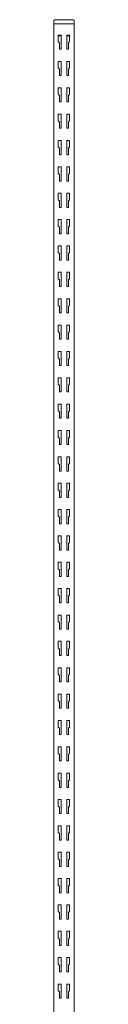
# Model space of a CAD drawing. Header units: millimetres. Extents: x -1168 to -1138, y -170 to 2230.
# Tile 2 of 2: x -1166 to -1141, y 1014 to 2230. Entities that reach past the tile are written whole.
import ezdxf

# ---------------------------------------------------------------- set-up
doc = ezdxf.new("R2010")
doc.units = ezdxf.units.MM

msp = doc.modelspace()

# ---------------------------------------------------------------- linework, layer by layer
at = {"color": 0, "linetype": 'Continuous', "lineweight": 0}
for p, q in [((-1165.8, 2228.6), (-1165.8, 2224.6)), ((-1163.3, 2229.6), (-1164.8, 2229.6)), ((-1163.3, 2229.6), (-1143.3, 2229.6)), ((-1141.8, 2229.6), (-1143.3, 2229.6)), ((-1140.8, 2228.6), (-1140.8, 2224.6)), ((-1165.9, 2224.6), (-1163.4, 2224.6)), ((-1165.9, -92.4), (-1165.9, 2224.6)), ((-1143.4, 2224.6), (-1163.4, 2224.6)), ((-1143.4, 2224.6), (-1141.6, 2224.6)), ((-1141.6, 2224.6), (-1140.8, 2224.6)), ((-1140.9, -92.4), (-1140.9, 2224.6)), ((-1160.4, 2202.5), (-1160.4, 2210.6)), ((-1160.4, 2210.6), (-1156.9, 2210.6)), ((-1156.9, 2209.6), (-1160.4, 2209.6)), ((-1159, 2201.1), (-1160.4, 2202.5)), ((-1159, 2193.1), (-1159, 2201.1)), ((-1156.9, 2210.6), (-1156.9, 2193.1)), ((-1149.9, 2193.1), (-1149.9, 2210.6)), ((-1149.9, 2210.6), (-1146.4, 2210.6)), ((-1146.4, 2209.6), (-1149.9, 2209.6)), ((-1146.4, 2202.5), (-1147.8, 2201.1)), ((-1147.8, 2201.1), (-1147.8, 2193.1)), ((-1146.4, 2210.6), (-1146.4, 2202.5)), ((-1156.9, 2193.1), (-1159, 2193.1)), ((-1147.8, 2193.1), (-1149.9, 2193.1)), ((-1160.4, 2170), (-1160.4, 2178.1)), ((-1160.4, 2178.1), (-1156.9, 2178.1)), ((-1156.9, 2178.1), (-1156.9, 2160.6)), ((-1149.9, 2160.6), (-1149.9, 2178.1)), ((-1149.9, 2178.1), (-1146.4, 2178.1)), ((-1146.4, 2178.1), (-1146.4, 2170)), ((-1159, 2168.6), (-1160.4, 2170)), ((-1159, 2160.6), (-1159, 2168.6)), ((-1146.4, 2170), (-1147.8, 2168.6)), ((-1147.8, 2168.6), (-1147.8, 2160.6)), ((-1156.9, 2160.6), (-1159, 2160.6)), ((-1147.8, 2160.6), (-1149.9, 2160.6)), ((-1160.4, 2137.4), (-1160.4, 2145.5)), ((-1160.4, 2145.5), (-1156.9, 2145.5)), ((-1156.9, 2145.5), (-1156.9, 2128)), ((-1149.9, 2145.5), (-1146.4, 2145.5)), ((-1149.9, 2128), (-1149.9, 2145.5)), ((-1146.4, 2145.5), (-1146.4, 2137.4)), ((-1159, 2136), (-1160.4, 2137.4)), ((-1159, 2128), (-1159, 2136)), ((-1156.9, 2128), (-1159, 2128)), ((-1147.8, 2128), (-1149.9, 2128)), ((-1146.4, 2137.4), (-1147.8, 2136)), ((-1147.8, 2136), (-1147.8, 2128)), ((-1160.4, 2104.9), (-1160.4, 2113)), ((-1160.4, 2113), (-1156.9, 2113)), ((-1159, 2103.5), (-1160.4, 2104.9)), ((-1159, 2095.5), (-1159, 2103.5)), ((-1156.9, 2113), (-1156.9, 2095.5)), ((-1149.9, 2113), (-1146.4, 2113)), ((-1149.9, 2095.5), (-1149.9, 2113)), ((-1146.4, 2104.9), (-1147.8, 2103.5)), ((-1147.8, 2103.5), (-1147.8, 2095.5)), ((-1146.4, 2113), (-1146.4, 2104.9)), ((-1156.9, 2095.5), (-1159, 2095.5)), ((-1147.8, 2095.5), (-1149.9, 2095.5)), ((-1160.4, 2072.3), (-1160.4, 2080.4)), ((-1160.4, 2080.4), (-1156.9, 2080.4)), ((-1156.9, 2080.4), (-1156.9, 2062.9)), ((-1149.9, 2080.4), (-1146.4, 2080.4)), ((-1149.9, 2062.9), (-1149.9, 2080.4)), ((-1146.4, 2080.4), (-1146.4, 2072.3)), ((-1159, 2070.9), (-1160.4, 2072.3)), ((-1159, 2062.9), (-1159, 2070.9)), ((-1146.4, 2072.3), (-1147.8, 2070.9)), ((-1147.8, 2070.9), (-1147.8, 2062.9)), ((-1156.9, 2062.9), (-1159, 2062.9)), ((-1147.8, 2062.9), (-1149.9, 2062.9)), ((-1160.4, 2039.8), (-1160.4, 2047.9)), ((-1160.4, 2047.9), (-1156.9, 2047.9)), ((-1156.9, 2047.9), (-1156.9, 2030.4)), ((-1149.9, 2047.9), (-1146.4, 2047.9)), ((-1149.9, 2030.4), (-1149.9, 2047.9)), ((-1146.4, 2047.9), (-1146.4, 2039.8)), ((-1159, 2038.4), (-1160.4, 2039.8)), ((-1159, 2030.4), (-1159, 2038.4)), ((-1146.4, 2039.8), (-1147.8, 2038.4)), ((-1147.8, 2038.4), (-1147.8, 2030.4)), ((-1156.9, 2030.4), (-1159, 2030.4)), ((-1147.8, 2030.4), (-1149.9, 2030.4)), ((-1160.4, 2007.2), (-1160.4, 2015.3)), ((-1160.4, 2015.3), (-1156.9, 2015.3)), ((-1159, 2005.8), (-1160.4, 2007.2)), ((-1156.9, 2015.3), (-1156.9, 1997.8)), ((-1149.9, 2015.3), (-1146.4, 2015.3)), ((-1149.9, 1997.8), (-1149.9, 2015.3)), ((-1146.4, 2007.2), (-1147.8, 2005.8)), ((-1146.4, 2015.3), (-1146.4, 2007.2)), ((-1159, 1997.8), (-1159, 2005.8)), ((-1156.9, 1997.8), (-1159, 1997.8)), ((-1147.8, 1997.8), (-1149.9, 1997.8)), ((-1147.8, 2005.8), (-1147.8, 1997.8)), ((-1160.4, 1974.7), (-1160.4, 1982.8)), ((-1160.4, 1982.8), (-1156.9, 1982.8)), ((-1156.9, 1982.8), (-1156.9, 1965.3)), ((-1149.9, 1982.8), (-1146.4, 1982.8)), ((-1149.9, 1965.3), (-1149.9, 1982.8)), ((-1146.4, 1982.8), (-1146.4, 1974.7)), ((-1159, 1973.3), (-1160.4, 1974.7)), ((-1159, 1965.3), (-1159, 1973.3)), ((-1146.4, 1974.7), (-1147.8, 1973.3)), ((-1147.8, 1973.3), (-1147.8, 1965.3)), ((-1156.9, 1965.3), (-1159, 1965.3)), ((-1147.8, 1965.3), (-1149.9, 1965.3)), ((-1160.4, 1942.1), (-1160.4, 1950.2)), ((-1160.4, 1950.2), (-1156.9, 1950.2)), ((-1156.9, 1950.2), (-1156.9, 1932.7)), ((-1149.9, 1950.2), (-1146.4, 1950.2)), ((-1149.9, 1932.7), (-1149.9, 1950.2)), ((-1146.4, 1950.2), (-1146.4, 1942.1)), ((-1159, 1940.7), (-1160.4, 1942.1)), ((-1159, 1932.7), (-1159, 1940.7)), ((-1146.4, 1942.1), (-1147.8, 1940.7)), ((-1147.8, 1940.7), (-1147.8, 1932.7)), ((-1156.9, 1932.7), (-1159, 1932.7)), ((-1147.8, 1932.7), (-1149.9, 1932.7)), ((-1160.4, 1909.6), (-1160.4, 1917.7)), ((-1160.4, 1917.7), (-1156.9, 1917.7)), ((-1159, 1908.2), (-1160.4, 1909.6)), ((-1156.9, 1917.7), (-1156.9, 1900.2)), ((-1149.9, 1917.7), (-1146.4, 1917.7)), ((-1149.9, 1900.2), (-1149.9, 1917.7)), ((-1146.4, 1909.6), (-1147.8, 1908.2)), ((-1146.4, 1917.7), (-1146.4, 1909.6)), ((-1159, 1900.2), (-1159, 1908.2)), ((-1156.9, 1900.2), (-1159, 1900.2)), ((-1147.8, 1900.2), (-1149.9, 1900.2)), ((-1147.8, 1908.2), (-1147.8, 1900.2)), ((-1160.4, 1877), (-1160.4, 1885.1)), ((-1160.4, 1885.1), (-1156.9, 1885.1)), ((-1156.9, 1885.1), (-1156.9, 1867.6)), ((-1149.9, 1885.1), (-1146.4, 1885.1)), ((-1149.9, 1867.6), (-1149.9, 1885.1)), ((-1146.4, 1885.1), (-1146.4, 1877)), ((-1159, 1875.6), (-1160.4, 1877)), ((-1159, 1867.6), (-1159, 1875.6)), ((-1146.4, 1877), (-1147.8, 1875.6)), ((-1147.8, 1875.6), (-1147.8, 1867.6)), ((-1156.9, 1867.6), (-1159, 1867.6)), ((-1147.8, 1867.6), (-1149.9, 1867.6)), ((-1160.4, 1844.5), (-1160.4, 1852.6)), ((-1160.4, 1852.6), (-1156.9, 1852.6)), ((-1156.9, 1852.6), (-1156.9, 1835.1)), ((-1149.9, 1852.6), (-1146.4, 1852.6)), ((-1149.9, 1835.1), (-1149.9, 1852.6)), ((-1146.4, 1852.6), (-1146.4, 1844.5)), ((-1159, 1843.1), (-1160.4, 1844.5)), ((-1159, 1835.1), (-1159, 1843.1)), ((-1146.4, 1844.5), (-1147.8, 1843.1)), ((-1147.8, 1843.1), (-1147.8, 1835.1)), ((-1156.9, 1835.1), (-1159, 1835.1)), ((-1147.8, 1835.1), (-1149.9, 1835.1)), ((-1160.4, 1811.9), (-1160.4, 1820)), ((-1160.4, 1820), (-1156.9, 1820)), ((-1159, 1810.5), (-1160.4, 1811.9)), ((-1156.9, 1820), (-1156.9, 1802.5)), ((-1149.9, 1820), (-1146.4, 1820)), ((-1149.9, 1802.5), (-1149.9, 1820)), ((-1146.4, 1811.9), (-1147.8, 1810.5)), ((-1146.4, 1820), (-1146.4, 1811.9)), ((-1159, 1802.5), (-1159, 1810.5)), ((-1156.9, 1802.5), (-1159, 1802.5)), ((-1147.8, 1802.5), (-1149.9, 1802.5)), ((-1147.8, 1810.5), (-1147.8, 1802.5)), ((-1160.4, 1779.4), (-1160.4, 1787.5)), ((-1160.4, 1787.5), (-1156.9, 1787.5)), ((-1156.9, 1787.5), (-1156.9, 1770)), ((-1149.9, 1787.5), (-1146.4, 1787.5)), ((-1149.9, 1770), (-1149.9, 1787.5)), ((-1146.4, 1787.5), (-1146.4, 1779.4)), ((-1159, 1778), (-1160.4, 1779.4)), ((-1159, 1770), (-1159, 1778)), ((-1146.4, 1779.4), (-1147.8, 1778)), ((-1147.8, 1778), (-1147.8, 1770)), ((-1156.9, 1770), (-1159, 1770)), ((-1147.8, 1770), (-1149.9, 1770)), ((-1160.4, 1746.8), (-1160.4, 1754.9)), ((-1160.4, 1754.9), (-1156.9, 1754.9)), ((-1156.9, 1754.9), (-1156.9, 1737.4)), ((-1149.9, 1754.9), (-1146.4, 1754.9)), ((-1149.9, 1737.4), (-1149.9, 1754.9)), ((-1146.4, 1754.9), (-1146.4, 1746.8)), ((-1159, 1745.4), (-1160.4, 1746.8)), ((-1159, 1737.4), (-1159, 1745.4)), ((-1146.4, 1746.8), (-1147.8, 1745.4)), ((-1147.8, 1745.4), (-1147.8, 1737.4)), ((-1156.9, 1737.4), (-1159, 1737.4)), ((-1147.8, 1737.4), (-1149.9, 1737.4)), ((-1160.4, 1714.3), (-1160.4, 1722.4)), ((-1160.4, 1722.4), (-1156.9, 1722.4)), ((-1156.9, 1722.4), (-1156.9, 1704.9)), ((-1149.9, 1722.4), (-1146.4, 1722.4)), ((-1149.9, 1704.9), (-1149.9, 1722.4)), ((-1146.4, 1722.4), (-1146.4, 1714.3)), ((-1159, 1712.9), (-1160.4, 1714.3)), ((-1159, 1704.9), (-1159, 1712.9)), ((-1156.9, 1704.9), (-1159, 1704.9)), ((-1147.8, 1704.9), (-1149.9, 1704.9)), ((-1146.4, 1714.3), (-1147.8, 1712.9)), ((-1147.8, 1712.9), (-1147.8, 1704.9)), ((-1160.4, 1681.7), (-1160.4, 1689.8)), ((-1160.4, 1689.8), (-1156.9, 1689.8)), ((-1159, 1680.3), (-1160.4, 1681.7)), ((-1159, 1672.3), (-1159, 1680.3)), ((-1156.9, 1689.8), (-1156.9, 1672.3)), ((-1149.9, 1689.8), (-1146.4, 1689.8)), ((-1149.9, 1672.3), (-1149.9, 1689.8)), ((-1146.4, 1681.7), (-1147.8, 1680.3)), ((-1147.8, 1680.3), (-1147.8, 1672.3)), ((-1146.4, 1689.8), (-1146.4, 1681.7)), ((-1156.9, 1672.3), (-1159, 1672.3)), ((-1147.8, 1672.3), (-1149.9, 1672.3)), ((-1160.4, 1649.2), (-1160.4, 1657.3)), ((-1160.4, 1657.3), (-1156.9, 1657.3)), ((-1156.9, 1657.3), (-1156.9, 1639.8)), ((-1149.9, 1657.3), (-1146.4, 1657.3)), ((-1149.9, 1639.8), (-1149.9, 1657.3)), ((-1146.4, 1657.3), (-1146.4, 1649.2)), ((-1159, 1647.8), (-1160.4, 1649.2)), ((-1159, 1639.8), (-1159, 1647.8)), ((-1146.4, 1649.2), (-1147.8, 1647.8)), ((-1147.8, 1647.8), (-1147.8, 1639.8)), ((-1156.9, 1639.8), (-1159, 1639.8)), ((-1147.8, 1639.8), (-1149.9, 1639.8)), ((-1160.4, 1616.6), (-1160.4, 1624.7)), ((-1160.4, 1624.7), (-1156.9, 1624.7)), ((-1156.9, 1624.7), (-1156.9, 1607.2)), ((-1149.9, 1624.7), (-1146.4, 1624.7)), ((-1149.9, 1607.2), (-1149.9, 1624.7)), ((-1146.4, 1624.7), (-1146.4, 1616.6)), ((-1159, 1615.2), (-1160.4, 1616.6)), ((-1159, 1607.2), (-1159, 1615.2)), ((-1156.9, 1607.2), (-1159, 1607.2)), ((-1147.8, 1607.2), (-1149.9, 1607.2)), ((-1146.4, 1616.6), (-1147.8, 1615.2)), ((-1147.8, 1615.2), (-1147.8, 1607.2)), ((-1160.4, 1584.1), (-1160.4, 1592.2)), ((-1160.4, 1592.2), (-1156.9, 1592.2)), ((-1159, 1582.7), (-1160.4, 1584.1)), ((-1159, 1574.7), (-1159, 1582.7)), ((-1156.9, 1592.2), (-1156.9, 1574.7)), ((-1149.9, 1592.2), (-1146.4, 1592.2)), ((-1149.9, 1574.7), (-1149.9, 1592.2)), ((-1146.4, 1584.1), (-1147.8, 1582.7)), ((-1147.8, 1582.7), (-1147.8, 1574.7)), ((-1146.4, 1592.2), (-1146.4, 1584.1)), ((-1156.9, 1574.7), (-1159, 1574.7)), ((-1147.8, 1574.7), (-1149.9, 1574.7)), ((-1160.4, 1551.5), (-1160.4, 1559.6)), ((-1160.4, 1559.6), (-1156.9, 1559.6)), ((-1156.9, 1559.6), (-1156.9, 1542.1)), ((-1149.9, 1559.6), (-1146.4, 1559.6)), ((-1149.9, 1542.1), (-1149.9, 1559.6)), ((-1146.4, 1559.6), (-1146.4, 1551.5)), ((-1159, 1550.1), (-1160.4, 1551.5)), ((-1159, 1542.1), (-1159, 1550.1)), ((-1146.4, 1551.5), (-1147.8, 1550.1)), ((-1147.8, 1550.1), (-1147.8, 1542.1)), ((-1156.9, 1542.1), (-1159, 1542.1)), ((-1147.8, 1542.1), (-1149.9, 1542.1)), ((-1160.4, 1519), (-1160.4, 1527.1)), ((-1160.4, 1527.1), (-1156.9, 1527.1)), ((-1156.9, 1527.1), (-1156.9, 1509.6)), ((-1149.9, 1527.1), (-1146.4, 1527.1)), ((-1149.9, 1509.6), (-1149.9, 1527.1)), ((-1146.4, 1527.1), (-1146.4, 1519)), ((-1159, 1517.6), (-1160.4, 1519)), ((-1159, 1509.6), (-1159, 1517.6)), ((-1156.9, 1509.6), (-1159, 1509.6)), ((-1147.8, 1509.6), (-1149.9, 1509.6)), ((-1146.4, 1519), (-1147.8, 1517.6)), ((-1147.8, 1517.6), (-1147.8, 1509.6)), ((-1160.4, 1486.4), (-1160.4, 1494.5)), ((-1160.4, 1494.5), (-1156.9, 1494.5)), ((-1159, 1485), (-1160.4, 1486.4)), ((-1159, 1477), (-1159, 1485)), ((-1156.9, 1494.5), (-1156.9, 1477)), ((-1149.9, 1494.5), (-1146.4, 1494.5)), ((-1149.9, 1477), (-1149.9, 1494.5)), ((-1146.4, 1486.4), (-1147.8, 1485)), ((-1147.8, 1485), (-1147.8, 1477)), ((-1146.4, 1494.5), (-1146.4, 1486.4)), ((-1156.9, 1477), (-1159, 1477)), ((-1147.8, 1477), (-1149.9, 1477)), ((-1160.4, 1453.9), (-1160.4, 1462)), ((-1160.4, 1462), (-1156.9, 1462)), ((-1156.9, 1462), (-1156.9, 1444.5)), ((-1149.9, 1462), (-1146.4, 1462)), ((-1149.9, 1444.5), (-1149.9, 1462)), ((-1146.4, 1462), (-1146.4, 1453.9)), ((-1159, 1452.5), (-1160.4, 1453.9)), ((-1159, 1444.5), (-1159, 1452.5)), ((-1146.4, 1453.9), (-1147.8, 1452.5)), ((-1147.8, 1452.5), (-1147.8, 1444.5)), ((-1156.9, 1444.5), (-1159, 1444.5)), ((-1147.8, 1444.5), (-1149.9, 1444.5)), ((-1160.4, 1421.3), (-1160.4, 1429.4)), ((-1160.4, 1429.4), (-1156.9, 1429.4)), ((-1156.9, 1429.4), (-1156.9, 1411.9)), ((-1149.9, 1429.4), (-1146.4, 1429.4)), ((-1149.9, 1411.9), (-1149.9, 1429.4)), ((-1146.4, 1429.4), (-1146.4, 1421.3)), ((-1159, 1419.9), (-1160.4, 1421.3)), ((-1159, 1411.9), (-1159, 1419.9)), ((-1156.9, 1411.9), (-1159, 1411.9)), ((-1147.8, 1411.9), (-1149.9, 1411.9)), ((-1146.4, 1421.3), (-1147.8, 1419.9)), ((-1147.8, 1419.9), (-1147.8, 1411.9)), ((-1160.4, 1388.8), (-1160.4, 1396.9)), ((-1160.4, 1396.9), (-1156.9, 1396.9)), ((-1159, 1387.4), (-1160.4, 1388.8)), ((-1159, 1379.4), (-1159, 1387.4)), ((-1156.9, 1396.9), (-1156.9, 1379.4)), ((-1149.9, 1396.9), (-1146.4, 1396.9)), ((-1149.9, 1379.4), (-1149.9, 1396.9)), ((-1146.4, 1388.8), (-1147.8, 1387.4)), ((-1147.8, 1387.4), (-1147.8, 1379.4)), ((-1146.4, 1396.9), (-1146.4, 1388.8)), ((-1156.9, 1379.4), (-1159, 1379.4)), ((-1147.8, 1379.4), (-1149.9, 1379.4)), ((-1160.4, 1356.2), (-1160.4, 1364.3)), ((-1160.4, 1364.3), (-1156.9, 1364.3)), ((-1156.9, 1364.3), (-1156.9, 1346.8)), ((-1149.9, 1364.3), (-1146.4, 1364.3)), ((-1149.9, 1346.8), (-1149.9, 1364.3)), ((-1146.4, 1364.3), (-1146.4, 1356.2)), ((-1159, 1354.8), (-1160.4, 1356.2)), ((-1159, 1346.8), (-1159, 1354.8)), ((-1146.4, 1356.2), (-1147.8, 1354.8)), ((-1147.8, 1354.8), (-1147.8, 1346.8)), ((-1156.9, 1346.8), (-1159, 1346.8)), ((-1147.8, 1346.8), (-1149.9, 1346.8)), ((-1160.4, 1323.7), (-1160.4, 1331.8)), ((-1160.4, 1331.8), (-1156.9, 1331.8)), ((-1156.9, 1331.8), (-1156.9, 1314.3)), ((-1149.9, 1331.8), (-1146.4, 1331.8)), ((-1149.9, 1314.3), (-1149.9, 1331.8)), ((-1146.4, 1331.8), (-1146.4, 1323.7)), ((-1159, 1322.3), (-1160.4, 1323.7)), ((-1159, 1314.3), (-1159, 1322.3)), ((-1156.9, 1314.3), (-1159, 1314.3)), ((-1147.8, 1314.3), (-1149.9, 1314.3)), ((-1146.4, 1323.7), (-1147.8, 1322.3)), ((-1147.8, 1322.3), (-1147.8, 1314.3)), ((-1160.4, 1291.1), (-1160.4, 1299.2)), ((-1160.4, 1299.2), (-1156.9, 1299.2)), ((-1159, 1289.7), (-1160.4, 1291.1)), ((-1159, 1281.7), (-1159, 1289.7)), ((-1156.9, 1299.2), (-1156.9, 1281.7)), ((-1149.9, 1299.2), (-1146.4, 1299.2)), ((-1149.9, 1281.7), (-1149.9, 1299.2)), ((-1146.4, 1291.1), (-1147.8, 1289.7)), ((-1147.8, 1289.7), (-1147.8, 1281.7)), ((-1146.4, 1299.2), (-1146.4, 1291.1)), ((-1156.9, 1281.7), (-1159, 1281.7)), ((-1147.8, 1281.7), (-1149.9, 1281.7)), ((-1160.4, 1258.6), (-1160.4, 1266.7)), ((-1160.4, 1266.7), (-1156.9, 1266.7)), ((-1156.9, 1266.7), (-1156.9, 1249.2)), ((-1149.9, 1266.7), (-1146.4, 1266.7)), ((-1149.9, 1249.2), (-1149.9, 1266.7)), ((-1146.4, 1266.7), (-1146.4, 1258.6)), ((-1159, 1257.2), (-1160.4, 1258.6)), ((-1159, 1249.2), (-1159, 1257.2)), ((-1146.4, 1258.6), (-1147.8, 1257.2)), ((-1147.8, 1257.2), (-1147.8, 1249.2)), ((-1156.9, 1249.2), (-1159, 1249.2)), ((-1147.8, 1249.2), (-1149.9, 1249.2)), ((-1160.4, 1226), (-1160.4, 1234.1)), ((-1160.4, 1234.1), (-1156.9, 1234.1)), ((-1156.9, 1234.1), (-1156.9, 1216.6)), ((-1149.9, 1234.1), (-1146.4, 1234.1)), ((-1149.9, 1216.6), (-1149.9, 1234.1)), ((-1146.4, 1234.1), (-1146.4, 1226)), ((-1159, 1224.6), (-1160.4, 1226)), ((-1159, 1216.6), (-1159, 1224.6)), ((-1156.9, 1216.6), (-1159, 1216.6)), ((-1147.8, 1216.6), (-1149.9, 1216.6)), ((-1146.4, 1226), (-1147.8, 1224.6)), ((-1147.8, 1224.6), (-1147.8, 1216.6)), ((-1160.4, 1193.5), (-1160.4, 1201.6)), ((-1160.4, 1201.6), (-1156.9, 1201.6)), ((-1159, 1192.1), (-1160.4, 1193.5)), ((-1159, 1184.1), (-1159, 1192.1)), ((-1156.9, 1201.6), (-1156.9, 1184.1)), ((-1149.9, 1201.6), (-1146.4, 1201.6)), ((-1149.9, 1184.1), (-1149.9, 1201.6)), ((-1146.4, 1193.5), (-1147.8, 1192.1)), ((-1147.8, 1192.1), (-1147.8, 1184.1)), ((-1146.4, 1201.6), (-1146.4, 1193.5)), ((-1156.9, 1184.1), (-1159, 1184.1)), ((-1147.8, 1184.1), (-1149.9, 1184.1)), ((-1160.4, 1160.9), (-1160.4, 1169)), ((-1160.4, 1169), (-1156.9, 1169)), ((-1156.9, 1169), (-1156.9, 1151.5)), ((-1149.9, 1169), (-1146.4, 1169)), ((-1149.9, 1151.5), (-1149.9, 1169)), ((-1146.4, 1169), (-1146.4, 1160.9)), ((-1159, 1159.5), (-1160.4, 1160.9)), ((-1159, 1151.5), (-1159, 1159.5)), ((-1146.4, 1160.9), (-1147.8, 1159.5)), ((-1147.8, 1159.5), (-1147.8, 1151.5)), ((-1156.9, 1151.5), (-1159, 1151.5)), ((-1147.8, 1151.5), (-1149.9, 1151.5)), ((-1160.4, 1128.4), (-1160.4, 1136.5)), ((-1160.4, 1136.5), (-1156.9, 1136.5)), ((-1156.9, 1136.5), (-1156.9, 1119)), ((-1149.9, 1136.5), (-1146.4, 1136.5)), ((-1149.9, 1119), (-1149.9, 1136.5)), ((-1146.4, 1136.5), (-1146.4, 1128.4)), ((-1159, 1127), (-1160.4, 1128.4)), ((-1159, 1119), (-1159, 1127)), ((-1156.9, 1119), (-1159, 1119)), ((-1147.8, 1119), (-1149.9, 1119)), ((-1146.4, 1128.4), (-1147.8, 1127)), ((-1147.8, 1127), (-1147.8, 1119)), ((-1160.4, 1095.8), (-1160.4, 1103.9)), ((-1160.4, 1103.9), (-1156.9, 1103.9)), ((-1159, 1094.4), (-1160.4, 1095.8)), ((-1159, 1086.4), (-1159, 1094.4)), ((-1156.9, 1103.9), (-1156.9, 1086.4)), ((-1149.9, 1103.9), (-1146.4, 1103.9)), ((-1149.9, 1086.4), (-1149.9, 1103.9)), ((-1146.4, 1095.8), (-1147.8, 1094.4)), ((-1147.8, 1094.4), (-1147.8, 1086.4)), ((-1146.4, 1103.9), (-1146.4, 1095.8)), ((-1156.9, 1086.4), (-1159, 1086.4)), ((-1147.8, 1086.4), (-1149.9, 1086.4)), ((-1160.4, 1063.3), (-1160.4, 1071.4)), ((-1160.4, 1071.4), (-1156.9, 1071.4)), ((-1156.9, 1071.4), (-1156.9, 1053.9)), ((-1149.9, 1071.4), (-1146.4, 1071.4)), ((-1149.9, 1053.9), (-1149.9, 1071.4)), ((-1146.4, 1071.4), (-1146.4, 1063.3)), ((-1159, 1061.9), (-1160.4, 1063.3)), ((-1159, 1053.9), (-1159, 1061.9)), ((-1146.4, 1063.3), (-1147.8, 1061.9)), ((-1147.8, 1061.9), (-1147.8, 1053.9)), ((-1156.9, 1053.9), (-1159, 1053.9)), ((-1147.8, 1053.9), (-1149.9, 1053.9)), ((-1160.4, 1030.7), (-1160.4, 1038.8)), ((-1160.4, 1038.8), (-1156.9, 1038.8)), ((-1156.9, 1038.8), (-1156.9, 1021.3)), ((-1149.9, 1038.8), (-1146.4, 1038.8)), ((-1149.9, 1021.3), (-1149.9, 1038.8)), ((-1146.4, 1038.8), (-1146.4, 1030.7)), ((-1159, 1029.3), (-1160.4, 1030.7)), ((-1159, 1021.3), (-1159, 1029.3)), ((-1156.9, 1021.3), (-1159, 1021.3)), ((-1147.8, 1021.3), (-1149.9, 1021.3)), ((-1146.4, 1030.7), (-1147.8, 1029.3)), ((-1147.8, 1029.3), (-1147.8, 1021.3))]:
    msp.add_line(p, q, dxfattribs=at)
at = {"color": 0, "linetype": 'Continuous', "lineweight": 0, "extrusion": (-2.22786e-16, 6.46038e-33, -1)}
msp.add_arc((1164.8, 2228.6), 1, 0, 90, dxfattribs=at)
at = {"color": 0, "linetype": 'Continuous', "lineweight": 0, "extrusion": (-2.22786e-16, -4.08089e-33, -1)}
msp.add_arc((1141.8, 2228.6), 1, 90, 180, dxfattribs=at)

doc.saveas('drawing.dxf')
